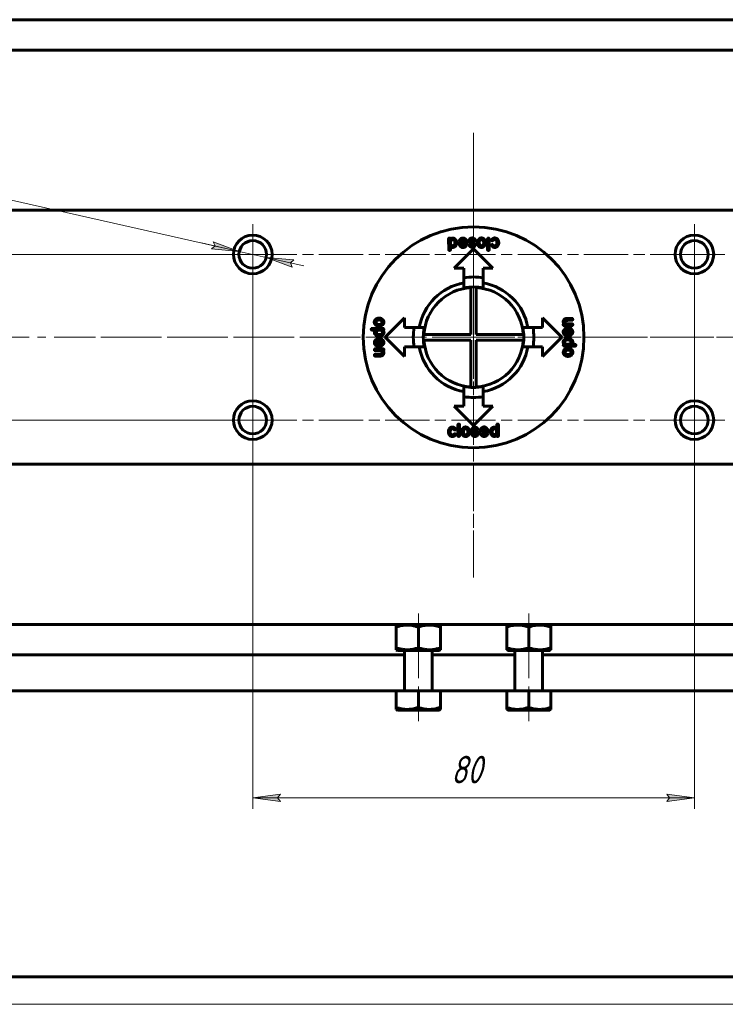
# Model space of a CAD drawing. Header units: millimetres. Extents: x 0 to 841, y 0 to 594.
# Tile 2 of 22: x 128 to 256, y 0 to 178. Entities that reach past the tile are written whole.
import ezdxf

# ---------------------------------------------------------------- set-up
doc = ezdxf.new("R2010")
doc.units = ezdxf.units.MM
for name, pattern in [('K5LT_AXLED', [12, 7.5, -1.5, 1.5, -1.5]), ('K5LT_BASIC', [0]), ('K5LT_THIN', [0])]:
    doc.linetypes.add(name, pattern=pattern)
doc.layers.add('Системный слой', color=7, linetype='Continuous')
doc.layers.add('Системный слой (1)', color=7, linetype='Continuous', true_color=0x6c6c6c)
doc.styles.add('KDIMTEXTSTYLE', font='txt', dxfattribs={"width": 0.96, "oblique": 15, "height": 5})
doc.styles.add('KTEXTSTYLE', font='txt', dxfattribs={"width": 0.96, "height": 5})
doc.dimstyles.new('KDIMSTYLE (1.00)', dxfattribs={"dimtxt": 5, "dimasz": 1, "dimexe": 2, "dimexo": 0, "dimgap": 1, "dimtad": 1, "dimtxsty": 'KDIMTEXTSTYLE', "dimsah": 1, "dimcen": 0, "dimdle": 1, "dimadec": 0, "dimazin": 0, "dimtfac": 0.667, "dimtmove": 0, "dimatfit": 3, "dimfxl": 1, "dimtvp": 1, "dimtolj": 1, "dimtzin": 0, "dimarcsym": 0})

# ---------------------------------------------------------------- blocks, each defined once
blk = doc.blocks.new('U38')
at = {"layer": 'Системный слой (1)', "color": 150, "linetype": 'K5LT_BASIC', "lineweight": 60, "true_color": 0x0080ff}
for p, q in [((216.24, 53.28), (220.04, 53.28)), ((220.04, 53.28), (223.84, 53.28))]:
    blk.add_line(p, q, dxfattribs=at)
blk = doc.blocks.new('U47')
at = {"layer": 'Системный слой (1)', "color": 150, "linetype": 'K5LT_BASIC', "lineweight": 60, "true_color": 0x0080ff}
for p, q in [((196.24, 64.08), (200.04, 64.08)), ((200.04, 64.08), (203.84, 64.08))]:
    blk.add_line(p, q, dxfattribs=at)
blk = doc.blocks.new('U48')
at = {"layer": 'Системный слой (1)', "color": 150, "linetype": 'K5LT_BASIC', "lineweight": 60, "true_color": 0x0080ff}
for p, q in [((216.24, 64.08), (220.04, 64.08)), ((220.04, 64.08), (223.84, 64.08))]:
    blk.add_line(p, q, dxfattribs=at)
blk = doc.blocks.new('U49')
at = {"layer": 'Системный слой (1)', "color": 150, "linetype": 'K5LT_BASIC', "lineweight": 60, "true_color": 0x0080ff}
for p, q in [((196.24, 53.28), (200.04, 53.28)), ((200.04, 53.28), (203.84, 53.28))]:
    blk.add_line(p, q, dxfattribs=at)
blk = doc.blocks.new('U50')
at = {"layer": 'Системный слой (1)', "color": 150, "linetype": 'K5LT_BASIC', "lineweight": 60, "true_color": 0x0080ff}
for p, q in [((196.04, 56.78), (91.14, 56.78)), ((216.04, 56.78), (204.04, 56.78)), ((328.94, 56.78), (224.04, 56.78))]:
    blk.add_line(p, q, dxfattribs=at)
blk = doc.blocks.new('U53')
at = {"layer": 'Системный слой (1)', "color": 150, "linetype": 'K5LT_BASIC', "lineweight": 60, "true_color": 0x0080ff}
for p, q in [((197.54, 63.28), (91.14, 63.28)), ((217.54, 63.28), (202.54, 63.28)), ((328.94, 63.28), (222.54, 63.28))]:
    blk.add_line(p, q, dxfattribs=at)
blk = doc.blocks.new('U54')
at = {"layer": 'Системный слой (1)', "color": 30, "linetype": 'K5LT_AXLED', "lineweight": 18, "true_color": 0xff8000}
for q in [(170.04, 137.78), (164.54, 105.78), (175.54, 105.78), (170.04, 100.28)]:
    blk.add_line((170.04, 105.78), q, dxfattribs=at)
blk = doc.blocks.new('U55')
at = {"layer": 'Системный слой (1)', "color": 30, "linetype": 'K5LT_AXLED', "lineweight": 18, "true_color": 0xff8000}
for q in [(170.04, 141.28), (164.54, 135.78), (252.04, 135.78), (170.04, 130.28)]:
    blk.add_line((170.04, 135.78), q, dxfattribs=at)
blk = doc.blocks.new('U56')
at = {"layer": 'Системный слой (1)', "color": 30, "linetype": 'K5LT_AXLED', "lineweight": 18, "true_color": 0xff8000}
for q in [(210.04, 157.78), (134.54, 120.78), (285.54, 120.78), (210.04, 77.28)]:
    blk.add_line((210.04, 120.78), q, dxfattribs=at)
blk = doc.blocks.new('U57')
at = {"layer": 'Системный слой (1)', "color": 30, "linetype": 'K5LT_AXLED', "lineweight": 18, "true_color": 0xff8000}
for q in [(250.04, 111.28), (168.04, 105.78), (255.54, 105.78), (250.04, 100.28)]:
    blk.add_line((250.04, 105.78), q, dxfattribs=at)
blk = doc.blocks.new('U58')
at = {"layer": 'Системный слой (1)', "color": 30, "linetype": 'K5LT_AXLED', "lineweight": 18, "true_color": 0xff8000}
for q in [(250.04, 141.28), (244.54, 135.78), (255.54, 135.78), (250.04, 103.78)]:
    blk.add_line((250.04, 135.78), q, dxfattribs=at)
blk = doc.blocks.new('D9')
at = {"layer": 'Системный слой (1)'}
for points in [[(167.6, 136.33), (162.87, 138.07), (163.21, 137.32), (162.58, 136.79)], [(176.87, 134.25), (177.5, 134.78), (172.48, 135.24), (177.21, 133.5)]]:
    blk.add_hatch(color=7, dxfattribs=at).paths.add_polyline_path(points)
at = {"layer": 'Системный слой (1)', "color": 7, "linetype": 'K5LT_THIN', "lineweight": 18}
for p, q in [((63.74, 159.68), (33.18, 159.68)), ((167.6, 136.33), (63.74, 159.68)), ((167.6, 136.33), (160.77, 137.87)), ((163.21, 137.32), (162.58, 136.79)), ((167.6, 136.33), (162.87, 138.07)), ((162.87, 138.07), (163.21, 137.32)), ((162.58, 136.79), (167.6, 136.33)), ((172.48, 135.24), (167.6, 136.33)), ((172.48, 135.24), (177.21, 133.5)), ((177.5, 134.78), (172.48, 135.24)), ((172.48, 135.24), (179.31, 133.7)), ((176.87, 134.25), (177.5, 134.78)), ((177.21, 133.5), (176.87, 134.25))]:
    blk.add_line(p, q, dxfattribs=at)
blk.add_wipeout([(35.18, 160.68), (35.18, 168.07), (60.68, 168.07), (60.68, 160.68)]).dxf.layer = 'Системный слой (1)'
at = {"layer": 'Системный слой (1)', "color": 7, "char_height": 5, "attachment_point": 1, "style": 'KTEXTSTYLE'}
for s, insert in [('\\fArial|b0|c204|p34;\\H5.0;\\W1.000;\\Q15;\\fGOST Type AU|b0|i0|c204|p34;\\Q15;\\W0.960;4 отв. ', (35.18, 167.27)), ('\\fArial|b0|c204|p34;\\H5.0;\\W1.000;\\Q15;\\fGOST Type AU|b0|i0|c204|p34;\\Q15;\\W0.960;M', (53.17, 167.27)), ('\\fArial|b0|c204|p34;\\H5.0;\\W1.000;\\Q15;\\fGOST Type AU|b0|i0|c204|p34;\\Q15;\\W0.960;5', (57.14, 167.27))]:
    blk.add_mtext(s, dxfattribs=dict(at, insert=insert))
blk = doc.blocks.new('KDIMARROW_01')
at = {"layer": 'Системный слой'}
blk.add_hatch(color=0, dxfattribs=at).paths.add_polyline_path([(0, 0), (-5, 0.66), (-4.5, 0), (-5, -0.66)])
at = {"layer": 'Системный слой', "color": 0, "linetype": 'K5LT_THIN', "lineweight": 18}
for p, q in [((-4.5, 0), (-5, 0.66)), ((-5, 0.66), (0, 0)), ((0, 0), (-5, -0.66)), ((-5, -0.66), (-4.5, 0))]:
    blk.add_line(p, q, dxfattribs=at)
at = {"layer": 'Системный слой (1)', "color": 0, "linetype": 'K5LT_THIN', "lineweight": 18}
blk.add_line((470.92, 164.53), (468.92, 164.53), dxfattribs=at)
blk = doc.blocks.new('D10')
at = {"layer": 'Системный слой (1)'}
for points in [[(64.4, 130.78), (63.74, 135.78), (63.08, 130.78), (63.74, 131.28)], [(63.74, 105.78), (64.4, 110.78), (63.74, 110.28), (63.08, 110.78)]]:
    blk.add_hatch(color=7, dxfattribs=at).paths.add_polyline_path(points)
at = {"layer": 'Системный слой (1)', "color": 7, "linetype": 'K5LT_THIN', "lineweight": 18}
for p, q in [((170.04, 135.78), (61.74, 135.78)), ((63.08, 130.78), (63.74, 135.78)), ((63.74, 135.78), (64.4, 130.78)), ((63.74, 135.78), (63.74, 105.78)), ((63.74, 131.28), (63.08, 130.78)), ((64.4, 130.78), (63.74, 131.28)), ((63.74, 105.78), (63.08, 110.78)), ((63.08, 110.78), (63.74, 110.28)), ((63.74, 110.28), (64.4, 110.78)), ((64.4, 110.78), (63.74, 105.78)), ((170.04, 105.78), (61.74, 105.78))]:
    blk.add_line(p, q, dxfattribs=at)
blk.add_wipeout([(62.74, 116.83), (55.36, 116.83), (55.36, 124.42), (62.74, 124.42)]).dxf.layer = 'Системный слой (1)'
at = {"layer": 'Системный слой (1)', "color": 7, "insert": (56.15, 116.83), "char_height": 5, "attachment_point": 1, "rotation": 90, "style": 'KTEXTSTYLE'}
blk.add_mtext('\\fArial|b0|c204|p34;\\H5.0;\\W1.000;\\Q15;\\fGOST Type AU|b0|i0|c204|p34;\\Q15;\\W0.960;30', dxfattribs=at)
blk = doc.blocks.new('D11')
at = {"layer": 'Системный слой (1)'}
for points in [[(170.04, 37.41), (175.04, 38.07), (174.54, 37.41), (175.04, 36.75)], [(250.04, 37.41), (245.04, 38.07), (245.54, 37.41), (245.04, 36.75)]]:
    blk.add_hatch(color=7, dxfattribs=at).paths.add_polyline_path(points)
at = {"layer": 'Системный слой (1)', "color": 7, "linetype": 'K5LT_THIN', "lineweight": 18}
for p, q in [((170.04, 105.78), (170.04, 35.41)), ((250.04, 105.78), (250.04, 35.41)), ((170.04, 37.41), (175.04, 38.07)), ((175.04, 38.07), (174.54, 37.41)), ((245.54, 37.41), (245.04, 38.07)), ((245.04, 38.07), (250.04, 37.41)), ((175.04, 36.75), (170.04, 37.41)), ((170.04, 37.41), (250.04, 37.41)), ((174.54, 37.41), (175.04, 36.75)), ((250.04, 37.41), (245.04, 36.75)), ((245.04, 36.75), (245.54, 37.41))]:
    blk.add_line(p, q, dxfattribs=at)
blk.add_wipeout([(205.95, 38.41), (205.95, 45.79), (213.8, 45.79), (213.8, 38.41)]).dxf.layer = 'Системный слой (1)'
at = {"layer": 'Системный слой (1)', "color": 7, "insert": (205.95, 45), "char_height": 5, "attachment_point": 1, "style": 'KTEXTSTYLE'}
blk.add_mtext('\\fArial|b0|c204|p34;\\H5.0;\\W1.000;\\Q15;\\fGOST Type AU|b0|i0|c204|p34;\\Q15;\\W0.960;80', dxfattribs=at)
blk = doc.blocks.new('U103')
at = {"color": 150, "linetype": 'K5LT_BASIC', "lineweight": 60, "true_color": 0x0080ff}
blk.add_line((836, 5), (20, 5), dxfattribs=at)
at = {"color": 7, "linetype": 'K5LT_THIN', "lineweight": 18}
blk.add_line((841, 0), (0, 0), dxfattribs=at)

msp = doc.modelspace()

# ---------------------------------------------------------------- linework, layer by layer
at = {"layer": 'Системный слой (1)', "color": 150, "linetype": 'K5LT_BASIC', "lineweight": 60, "true_color": 0x0080ff}
for p, q in [((328.94, 178.284), (91.14, 178.284)), ((328.94, 172.784), (91.14, 172.784)), ((328.94, 143.784), (91.14, 143.784)), ((205.53, 136.645), (205.512, 138.555)), ((205.861, 137.814), (205.861, 137.953)), ((206.655, 137.961), (206.655, 137.91)), ((206.995, 137.927), (206.995, 137.9)), ((207.435, 137.646), (207.409, 137.856)), ((207.496, 138.327), (207.496, 138.343)), ((207.67, 138.196), (207.627, 138.196)), ((207.68, 138.029), (208.498, 138.039)), ((207.749, 137.682), (207.758, 137.698)), ((208.176, 137.341), (208.107, 137.341)), ((208.498, 137.698), (208.49, 137.655)), ((208.498, 138.039), (208.498, 138.047)), ((209.261, 137.419), (209.261, 137.472)), ((209.383, 137.568), (209.41, 137.568)), ((209.524, 138.266), (209.524, 138.221)), ((210.028, 137.498), (210.028, 137.515)), ((210.246, 138.213), (210.203, 138.213)), ((210.352, 137.55), (210.352, 137.454)), ((210.739, 137.915), (210.729, 137.958)), ((211.427, 138.438), (211.515, 138.438)), ((212.575, 136.663), (212.575, 138.598)), ((212.889, 138.581), (212.889, 136.69)), ((213.286, 137.409), (213.286, 137.435)), ((213.469, 138.246), (213.435, 138.246)), ((213.8, 138.76), (213.888, 138.76)), ((213.941, 138.454), (213.853, 138.454)), ((213.853, 137.356), (213.906, 137.356)), ((205.861, 137.178), (205.853, 137.159)), ((205.853, 137.159), (205.853, 136.645)), ((206.54, 133.284), (210.04, 136.784)), ((208.107, 137.019), (208.054, 137.019)), ((210.04, 136.784), (213.54, 133.284)), ((213.914, 137.042), (213.818, 137.042)), ((208.29, 133.284), (206.54, 133.284)), ((208.29, 131.557), (208.29, 133.284)), ((211.79, 133.284), (211.79, 131.557)), ((213.54, 133.284), (211.79, 133.284)), ((208.29, 129.715), (208.29, 131.557)), ((211.79, 131.557), (211.79, 129.715)), ((209.54, 128.769), (209.54, 129.771)), ((209.54, 128.769), (209.54, 121.284)), ((210.54, 128.769), (210.54, 129.771)), ((210.54, 121.284), (210.54, 128.769)), ((192.386, 123.462), (192.386, 123.549)), ((194.04, 120.784), (197.54, 124.284)), ((197.54, 124.284), (197.54, 122.534)), ((222.54, 122.534), (222.54, 124.284)), ((222.54, 124.284), (226.04, 120.784)), ((226.282, 123.007), (226.282, 123.068)), ((226.291, 123.548), (226.291, 123.644)), ((226.403, 123.207), (226.413, 123.207)), ((226.413, 123.207), (226.413, 123.225)), ((226.909, 123.207), (227.825, 123.215)), ((226.97, 124.193), (227.833, 124.201)), ((227.833, 123.852), (227.642, 123.852)), ((228.007, 123.05), (228.007, 123.042)), ((191.505, 122.218), (191.505, 122.226)), ((191.654, 122.383), (193.65, 122.392)), ((192.09, 122.061), (191.758, 122.061)), ((192.072, 121.616), (192.072, 121.643)), ((192.133, 122.069), (192.09, 122.061)), ((192.436, 121.651), (192.436, 121.686)), ((192.909, 122.774), (192.866, 122.764)), ((192.985, 122.069), (193.055, 122.069)), ((193.65, 122.079), (193.65, 122.069)), ((193.78, 122.288), (193.78, 122.218)), ((197.54, 122.534), (199.267, 122.534)), ((199.267, 122.534), (201.109, 122.534)), ((202.055, 121.284), (201.054, 121.284)), ((209.54, 121.284), (202.055, 121.284)), ((218.024, 121.284), (210.54, 121.284)), ((218.024, 121.284), (219.026, 121.284)), ((218.97, 122.534), (220.813, 122.534)), ((220.813, 122.534), (222.54, 122.534)), ((226.274, 121.758), (226.274, 121.811)), ((227.86, 122.876), (226.438, 122.876)), ((226.596, 121.689), (226.596, 121.758)), ((226.901, 122.43), (227.111, 122.456)), ((226.954, 121.366), (226.911, 121.375)), ((226.937, 122.116), (226.954, 122.107)), ((227.284, 122.185), (227.294, 121.366)), ((227.294, 121.366), (227.303, 121.366)), ((227.451, 122.195), (227.451, 122.238)), ((227.582, 122.369), (227.599, 122.369)), ((192.785, 120.202), (192.777, 120.202)), ((192.795, 119.384), (192.785, 120.202)), ((192.978, 120.937), (192.848, 120.937)), ((193.119, 120.955), (192.978, 120.937)), ((193.126, 120.202), (193.169, 120.194)), ((193.142, 119.453), (193.126, 119.461)), ((193.483, 119.88), (193.483, 119.81)), ((193.805, 119.81), (193.805, 119.757)), ((197.54, 117.284), (194.04, 120.784)), ((202.055, 120.284), (201.054, 120.284)), ((202.055, 120.284), (209.54, 120.284)), ((209.54, 120.284), (209.54, 112.8)), ((210.54, 120.284), (218.024, 120.284)), ((210.54, 112.8), (210.54, 120.284)), ((218.024, 120.284), (219.026, 120.284)), ((226.04, 120.784), (222.54, 117.284)), ((226.429, 119.49), (226.429, 119.5)), ((226.96, 120.614), (227.101, 120.632)), ((227.094, 119.5), (227.025, 119.5)), ((227.101, 120.632), (227.231, 120.632)), ((227.643, 119.918), (227.643, 119.883)), ((227.946, 119.5), (227.989, 119.508)), ((227.989, 119.508), (228.321, 119.508)), ((228.007, 119.953), (228.007, 119.926)), ((192.072, 118.519), (192.072, 118.527)), ((192.219, 118.693), (193.642, 118.693)), ((192.246, 117.717), (192.438, 117.717)), ((193.17, 118.362), (192.254, 118.354)), ((192.497, 119.2), (192.481, 119.2)), ((192.628, 119.374), (192.628, 119.331)), ((193.179, 119.139), (192.969, 119.113)), ((193.676, 118.362), (193.666, 118.362)), ((193.666, 118.362), (193.666, 118.344)), ((193.789, 118.021), (193.789, 117.925)), ((193.797, 118.562), (193.797, 118.501)), ((199.267, 119.034), (197.54, 119.034)), ((197.54, 119.034), (197.54, 117.284)), ((201.109, 119.034), (199.267, 119.034)), ((220.813, 119.034), (218.97, 119.034)), ((222.54, 119.034), (220.813, 119.034)), ((222.54, 117.284), (222.54, 119.034)), ((226.299, 119.281), (226.299, 119.351)), ((228.425, 119.185), (226.429, 119.177)), ((227.17, 118.795), (227.213, 118.805)), ((227.693, 118.107), (227.693, 118.02)), ((228.574, 119.351), (228.574, 119.342)), ((193.109, 117.376), (192.246, 117.368)), ((209.54, 112.8), (209.54, 111.798)), ((210.54, 112.8), (210.54, 111.798)), ((208.29, 110.011), (208.29, 111.854)), ((211.79, 111.854), (211.79, 110.011)), ((208.29, 108.284), (208.29, 110.011)), ((211.79, 110.011), (211.79, 108.284)), ((210.04, 104.784), (206.54, 108.284)), ((206.54, 108.284), (208.29, 108.284)), ((213.54, 108.284), (210.04, 104.784)), ((211.79, 108.284), (213.54, 108.284)), ((206.165, 104.527), (206.261, 104.527)), ((206.226, 104.213), (206.173, 104.213)), ((206.794, 104.16), (206.794, 104.133)), ((207.19, 102.987), (207.19, 104.879)), ((207.505, 104.906), (207.505, 102.971)), ((209.34, 103.654), (209.35, 103.611)), ((209.727, 104.019), (209.727, 104.115)), ((210.051, 104.07), (210.051, 104.054)), ((210.696, 104.001), (210.67, 104.001)), ((210.818, 104.15), (210.818, 104.097)), ((211.581, 103.87), (211.589, 103.913)), ((212.399, 103.54), (211.581, 103.53)), ((211.581, 103.53), (211.581, 103.521)), ((211.903, 104.228), (211.973, 104.228)), ((211.973, 104.55), (212.026, 104.55)), ((212.33, 103.887), (212.322, 103.87)), ((212.644, 103.923), (212.671, 103.713)), ((213.084, 103.642), (213.084, 103.669)), ((213.425, 103.607), (213.425, 103.659)), ((214.218, 104.391), (214.227, 104.409)), ((214.218, 103.755), (214.218, 103.616)), ((214.227, 104.409), (214.227, 104.924)), ((214.549, 104.924), (214.567, 103.014)), ((206.139, 103.115), (206.226, 103.115)), ((206.279, 102.809), (206.192, 102.809)), ((206.61, 103.323), (206.645, 103.323)), ((208.652, 103.131), (208.565, 103.131)), ((209.833, 103.356), (209.876, 103.356)), ((210.556, 103.303), (210.556, 103.348)), ((212.409, 103.373), (212.452, 103.373)), ((212.583, 103.242), (212.583, 103.225)), ((328.94, 97.784), (91.14, 97.784)), ((328.94, 68.784), (91.14, 68.784)), ((196.24, 68.784), (196.04, 68.669)), ((196.04, 68.312), (196.04, 68.669)), ((196.04, 68.312), (196.04, 64.557)), ((200.04, 68.312), (200.04, 64.557)), ((203.84, 68.784), (204.04, 68.669)), ((204.04, 68.669), (204.04, 68.312)), ((204.04, 68.312), (204.04, 64.557)), ((216.24, 68.784), (216.04, 68.669)), ((216.04, 68.312), (216.04, 68.669)), ((216.04, 68.312), (216.04, 64.557)), ((220.04, 68.312), (220.04, 64.557)), ((223.84, 68.784), (224.04, 68.669)), ((224.04, 68.669), (224.04, 68.312)), ((224.04, 68.312), (224.04, 64.557)), ((196.04, 64.2), (196.04, 64.557)), ((196.04, 64.2), (196.24, 64.084)), ((204.04, 64.2), (203.84, 64.084)), ((204.04, 64.557), (204.04, 64.2)), ((216.04, 64.2), (216.04, 64.557)), ((216.04, 64.2), (216.24, 64.084)), ((224.04, 64.2), (223.84, 64.084)), ((224.04, 64.557), (224.04, 64.2)), ((197.54, 56.984), (197.54, 64.084)), ((202.54, 56.984), (202.54, 64.084)), ((217.54, 56.984), (217.54, 64.084)), ((222.54, 56.984), (222.54, 64.084)), ((196.04, 56.784), (196.04, 53.757)), ((200.04, 56.784), (196.04, 56.784)), ((204.04, 56.784), (200.04, 56.784)), ((200.04, 56.784), (200.04, 53.757)), ((204.04, 56.784), (204.04, 53.757)), ((220.04, 56.784), (216.04, 56.784)), ((216.04, 56.784), (216.04, 53.757)), ((220.04, 56.784), (220.04, 53.757)), ((224.04, 56.784), (220.04, 56.784)), ((224.04, 56.784), (224.04, 53.757)), ((196.04, 53.4), (196.04, 53.757)), ((204.04, 53.757), (204.04, 53.4)), ((216.04, 53.4), (216.04, 53.757)), ((224.04, 53.757), (224.04, 53.4)), ((196.04, 53.4), (196.24, 53.284)), ((204.04, 53.4), (203.84, 53.284)), ((216.04, 53.4), (216.24, 53.284)), ((224.04, 53.4), (223.84, 53.284))]:
    msp.add_line(p, q, dxfattribs=at)
at = {"layer": 'Системный слой (1)', "color": 30, "linetype": 'K5LT_AXLED', "lineweight": 18, "true_color": 0xff8000}
for p, q in [((210.04, 157.784), (210.04, 77.284)), ((250.04, 135.784), (170.04, 135.784)), ((170.04, 135.784), (170.04, 105.784)), ((250.04, 105.784), (250.04, 135.784)), ((74.04, 120.784), (346.04, 120.784)), ((170.04, 105.784), (250.04, 105.784)), ((200.04, 70.784), (200.04, 66.312)), ((220.04, 70.784), (220.04, 66.312)), ((200.04, 66.557), (200.04, 54.784)), ((220.04, 66.557), (220.04, 54.784)), ((200.04, 55.757), (200.04, 51.284)), ((220.04, 55.757), (220.04, 51.284))]:
    msp.add_line(p, q, dxfattribs=at)
at = {"layer": 'Системный слой (1)', "color": 150, "linetype": 'K5LT_BASIC', "lineweight": 60, "true_color": 0x0080ff}
for centre, radius in [((170.04, 135.784), 3.5), ((210.04, 120.784), 20), ((250.04, 135.784), 3.5), ((170.04, 135.784), 2.5), ((250.04, 135.784), 2.5), ((170.04, 105.784), 3.5), ((250.04, 105.784), 3.5), ((170.04, 105.784), 2.5), ((250.04, 105.784), 2.5)]:
    msp.add_circle(centre, radius, dxfattribs=at)
for centre, radius, start, end in [((210.04, 120.784), 10, 100.07866, 169.92134), ((210.04, 120.784), 10.914, 80.77329, 99.22671), ((210.04, 120.784), 10, 10.07866, 79.92134), ((210.04, 120.784), 9, 93.18474, 176.81526), ((210.04, 120.784), 9.1, 78.91251, 101.08749), ((210.04, 120.784), 9, 3.18474, 86.81526), ((210.04, 120.784), 10.914, 170.77329, 189.22671), ((210.04, 120.784), 9.1, 168.91251, 191.08749), ((210.04, 120.784), 9.1, 348.91251, 11.08749), ((210.04, 120.784), 10.914, 350.77329, 9.22671), ((210.04, 120.784), 9, 183.18474, 266.81526), ((210.04, 120.784), 9, 273.18474, 356.81526), ((210.04, 120.784), 10, 190.07866, 259.92134), ((210.04, 120.784), 10, 280.07866, 349.92134), ((210.04, 120.784), 9.1, 258.91251, 281.08749), ((210.04, 120.784), 10.914, 260.77329, 279.22671), ((197.34, 56.984), 0.2, 270, 0), ((202.74, 56.984), 0.2, 180, 270), ((217.34, 56.984), 0.2, 270, 0), ((222.74, 56.984), 0.2, 180, 270)]:
    msp.add_arc(centre, radius, start, end, dxfattribs=at)
for points in [[(205.677, 138.739), (205.512, 138.739), (205.512, 138.555)], [(205.687, 138.747), (205.677, 138.747), (205.677, 138.739)], [(205.861, 138.598), (205.785, 138.747), (205.687, 138.747)], [(206.263, 138.747), (206.031, 138.729), (205.861, 138.598)], [(206.306, 138.424), (205.924, 138.424), (205.861, 137.953)], [(205.861, 137.814), (205.861, 137.591), (206.053, 137.439)], [(206.053, 137.439), (206.12, 137.386), (206.236, 137.359)], [(206.236, 137.359), (206.582, 137.359), (206.646, 137.814)], [(206.698, 138.59), (206.486, 138.747), (206.263, 138.747)], [(206.455, 138.363), (206.36, 138.424), (206.306, 138.424)], [(206.655, 137.961), (206.655, 138.196), (206.455, 138.363)], [(206.646, 137.814), (206.655, 137.814), (206.655, 137.91)], [(206.681, 137.178), (206.995, 137.474), (206.995, 137.9)], [(206.995, 137.927), (206.995, 138.327), (206.698, 138.59)], [(207.68, 138.029), (207.409, 138.029), (207.409, 137.856)], [(207.435, 137.646), (207.501, 137.389), (207.688, 137.192)], [(207.688, 138.615), (207.496, 138.462), (207.496, 138.343)], [(207.496, 138.327), (207.518, 138.218), (207.627, 138.196)], [(207.67, 138.196), (207.715, 138.196), (207.792, 138.274)], [(208.159, 138.753), (207.855, 138.753), (207.688, 138.615)], [(207.749, 137.682), (207.863, 137.341), (208.107, 137.341)], [(208.472, 137.707), (208.275, 137.707), (207.758, 137.698)], [(207.792, 138.274), (207.903, 138.439), (208.115, 138.439)], [(208.115, 138.439), (208.404, 138.439), (208.498, 138.047)], [(208.778, 138.282), (208.535, 138.753), (208.159, 138.753)], [(208.176, 137.341), (208.368, 137.341), (208.49, 137.655)], [(208.498, 137.698), (208.482, 137.707), (208.472, 137.707)], [(208.517, 137.141), (208.847, 137.422), (208.847, 137.882)], [(208.847, 137.882), (208.831, 138.064), (208.778, 138.282)], [(209.453, 138.676), (209.191, 138.491), (209.191, 138.239)], [(209.191, 138.239), (209.191, 138.113), (209.271, 137.994)], [(209.383, 137.568), (209.314, 137.568), (209.261, 137.472)], [(209.261, 137.419), (209.33, 137.128), (209.811, 137.062)], [(209.271, 137.994), (209.35, 137.844), (209.777, 137.733)], [(209.636, 137.419), (209.484, 137.568), (209.41, 137.568)], [(209.82, 138.762), (209.666, 138.762), (209.453, 138.676)], [(209.524, 138.266), (209.524, 138.418), (209.793, 138.457)], [(209.907, 138.029), (209.524, 138.097), (209.524, 138.221)], [(209.82, 137.376), (209.732, 137.376), (209.636, 137.419)], [(209.777, 137.733), (210.028, 137.675), (210.028, 137.515)], [(209.793, 138.457), (209.964, 138.424), (210.038, 138.362)], [(210.281, 138.543), (210.048, 138.762), (209.82, 138.762)], [(210.028, 137.498), (209.982, 137.376), (209.82, 137.376)], [(210.352, 137.55), (210.352, 137.865), (209.907, 138.029)], [(210.038, 138.362), (210.139, 138.213), (210.203, 138.213)], [(210.169, 137.176), (210.314, 137.28), (210.352, 137.454)], [(210.246, 138.213), (210.344, 138.213), (210.377, 138.362)], [(210.377, 138.362), (210.377, 138.424), (210.281, 138.543)], [(211.027, 138.613), (210.729, 138.299), (210.729, 137.958)], [(210.739, 137.915), (210.729, 137.915), (210.729, 137.907)], [(210.729, 137.907), (210.729, 137.894), (210.756, 137.697)], [(210.756, 137.697), (210.938, 137.034), (211.488, 137.034)], [(211.472, 138.768), (211.222, 138.768), (211.027, 138.613)], [(211.088, 138.107), (211.07, 137.981), (211.062, 137.958)], [(211.062, 137.958), (211.062, 137.556), (211.341, 137.391)], [(211.427, 138.438), (211.215, 138.438), (211.088, 138.107)], [(211.341, 137.391), (211.427, 137.356), (211.496, 137.356)], [(212.082, 138.411), (211.834, 138.768), (211.472, 138.768)], [(211.496, 137.356), (211.745, 137.356), (211.855, 137.697)], [(211.88, 137.862), (211.88, 138.35), (211.515, 138.438)], [(211.811, 137.113), (212.213, 137.379), (212.213, 137.862)], [(211.855, 137.697), (211.88, 137.765), (211.88, 137.862)], [(212.213, 137.862), (212.213, 138.175), (212.082, 138.411)], [(212.723, 138.747), (212.613, 138.747), (212.575, 138.598)], [(212.889, 138.581), (212.889, 138.719), (212.723, 138.747)], [(213.443, 137.583), (213.286, 137.563), (213.286, 137.435)], [(213.286, 137.409), (213.286, 137.313), (213.496, 137.156)], [(213.478, 138.638), (213.296, 138.486), (213.296, 138.395)], [(213.296, 138.395), (213.33, 138.246), (213.435, 138.246)], [(213.696, 137.391), (213.504, 137.583), (213.443, 137.583)], [(213.469, 138.246), (213.506, 138.246), (213.557, 138.289)], [(213.8, 138.76), (213.664, 138.76), (213.478, 138.638)], [(213.557, 138.289), (213.701, 138.454), (213.853, 138.454)], [(213.853, 137.356), (213.797, 137.356), (213.696, 137.391)], [(214.228, 138.672), (213.998, 138.76), (213.888, 138.76)], [(214.271, 137.844), (214.189, 137.356), (213.906, 137.356)], [(213.941, 138.454), (214.28, 138.325), (214.28, 137.915)], [(214.602, 137.862), (214.602, 138.446), (214.228, 138.672)], [(214.237, 137.148), (214.602, 137.426), (214.602, 137.862)], [(214.28, 137.915), (214.271, 137.88), (214.271, 137.844)], [(205.53, 136.645), (205.53, 136.533), (205.677, 136.498)], [(205.677, 136.498), (205.853, 136.523), (205.853, 136.645)], [(205.861, 137.178), (206.011, 137.07), (206.192, 137.047)], [(206.192, 137.047), (206.506, 137.047), (206.681, 137.178)], [(207.688, 137.192), (207.921, 137.019), (208.054, 137.019)], [(208.107, 137.019), (208.328, 137.019), (208.517, 137.141)], [(209.811, 137.062), (209.907, 137.058), (209.959, 137.07)], [(209.959, 137.07), (210.091, 137.113), (210.169, 137.176)], [(211.488, 137.034), (211.65, 137.034), (211.811, 137.113)], [(212.575, 136.663), (212.575, 136.523), (212.74, 136.498)], [(212.74, 136.498), (212.889, 136.521), (212.889, 136.69)], [(213.496, 137.156), (213.635, 137.065), (213.818, 137.042)], [(213.914, 137.042), (214.066, 137.042), (214.237, 137.148)], [(192.413, 124.117), (192.056, 123.868), (192.056, 123.506)], [(192.056, 123.506), (192.056, 123.257), (192.211, 123.061)], [(192.211, 123.061), (192.525, 122.764), (192.866, 122.764)], [(192.962, 123.915), (192.474, 123.915), (192.386, 123.549)], [(192.386, 123.462), (192.386, 123.25), (192.717, 123.123)], [(192.962, 124.247), (192.649, 124.247), (192.413, 124.117)], [(192.717, 123.123), (192.843, 123.104), (192.866, 123.096)], [(192.866, 123.096), (193.268, 123.096), (193.433, 123.376)], [(193.711, 123.845), (193.445, 124.247), (192.962, 124.247)], [(193.127, 123.89), (193.059, 123.915), (192.962, 123.915)], [(193.468, 123.531), (193.468, 123.779), (193.127, 123.89)], [(193.127, 122.79), (193.79, 122.972), (193.79, 123.523)], [(193.433, 123.376), (193.468, 123.462), (193.468, 123.531)], [(193.79, 123.523), (193.79, 123.685), (193.711, 123.845)], [(226.403, 123.207), (226.282, 123.149), (226.282, 123.068)], [(226.534, 124.088), (226.291, 123.878), (226.291, 123.644)], [(226.291, 123.548), (226.291, 123.402), (226.413, 123.225)], [(226.97, 124.193), (226.73, 124.193), (226.534, 124.088)], [(226.613, 123.591), (226.613, 123.739), (226.735, 123.809)], [(226.77, 123.26), (226.613, 123.442), (226.613, 123.591)], [(226.735, 123.809), (226.735, 123.852), (227.642, 123.852)], [(226.909, 123.207), (226.813, 123.207), (226.77, 123.26)], [(228.007, 123.05), (228.007, 123.2), (227.825, 123.215)], [(228.007, 124.017), (227.984, 124.201), (227.833, 124.201)], [(227.833, 123.852), (228.007, 123.895), (228.007, 124.017)], [(227.999, 122.98), (228.007, 122.999), (228.007, 123.042)], [(191.654, 122.383), (191.541, 122.383), (191.505, 122.226)], [(191.505, 122.218), (191.505, 122.197), (191.532, 122.14)], [(191.532, 122.14), (191.583, 122.061), (191.758, 122.061)], [(192.203, 122.061), (192.072, 121.889), (192.072, 121.643)], [(192.072, 121.616), (192.072, 121.403), (192.264, 121.181)], [(192.133, 122.069), (192.133, 122.061), (192.203, 122.061)], [(192.644, 121.992), (192.436, 121.846), (192.436, 121.686)], [(192.436, 121.651), (192.436, 121.338), (192.889, 121.251)], [(192.985, 122.069), (192.78, 122.053), (192.644, 121.992)], [(192.889, 121.251), (193.389, 121.251), (193.526, 121.53)], [(192.909, 122.774), (192.909, 122.764), (192.917, 122.764)], [(192.917, 122.764), (192.93, 122.764), (193.127, 122.79)], [(193.542, 121.661), (193.542, 121.995), (193.055, 122.069)], [(193.526, 121.53), (193.542, 121.633), (193.542, 121.661)], [(193.554, 121.128), (193.817, 121.373), (193.817, 121.661)], [(193.78, 122.288), (193.713, 122.392), (193.65, 122.392)], [(193.65, 122.079), (193.756, 122.079), (193.78, 122.218)], [(193.817, 121.661), (193.817, 121.884), (193.65, 122.069)], [(226.448, 122.177), (226.274, 121.944), (226.274, 121.811)], [(226.274, 121.758), (226.274, 121.537), (226.396, 121.348)], [(226.282, 123.007), (226.338, 122.876), (226.438, 122.876)], [(226.396, 121.348), (226.677, 121.018), (227.137, 121.018)], [(226.901, 122.43), (226.644, 122.364), (226.448, 122.177)], [(226.937, 122.116), (226.596, 122.001), (226.596, 121.758)], [(226.596, 121.689), (226.596, 121.497), (226.911, 121.375)], [(226.962, 121.393), (226.962, 121.59), (226.954, 122.107)], [(226.954, 121.366), (226.962, 121.383), (226.962, 121.393)], [(227.284, 122.185), (227.284, 122.456), (227.111, 122.456)], [(227.694, 121.75), (227.694, 121.461), (227.303, 121.366)], [(227.582, 122.369), (227.473, 122.347), (227.451, 122.238)], [(227.451, 122.195), (227.451, 122.15), (227.529, 122.073)], [(227.529, 122.073), (227.694, 121.962), (227.694, 121.75)], [(227.537, 121.087), (228.009, 121.33), (228.009, 121.705)], [(227.87, 122.177), (227.718, 122.369), (227.599, 122.369)], [(227.86, 122.876), (227.933, 122.876), (227.999, 122.98)], [(228.009, 121.705), (228.009, 122.01), (227.87, 122.177)], [(192.542, 120.482), (192.071, 120.239), (192.071, 119.863)], [(192.071, 119.863), (192.071, 119.559), (192.209, 119.392)], [(192.264, 121.181), (192.588, 120.937), (192.848, 120.937)], [(192.385, 119.819), (192.385, 120.108), (192.777, 120.202)], [(192.55, 119.496), (192.385, 119.607), (192.385, 119.819)], [(192.942, 120.551), (192.76, 120.535), (192.542, 120.482)], [(192.628, 119.374), (192.628, 119.419), (192.55, 119.496)], [(193.683, 120.221), (193.402, 120.551), (192.942, 120.551)], [(193.126, 120.202), (193.117, 120.186), (193.117, 120.176)], [(193.117, 120.176), (193.117, 119.979), (193.126, 119.461)], [(193.119, 120.955), (193.384, 121.019), (193.554, 121.128)], [(193.142, 119.453), (193.483, 119.567), (193.483, 119.81)], [(193.483, 119.88), (193.483, 120.072), (193.169, 120.194)], [(193.632, 119.392), (193.805, 119.625), (193.805, 119.757)], [(193.805, 119.81), (193.805, 120.032), (193.683, 120.221)], [(226.525, 120.44), (226.262, 120.196), (226.262, 119.908)], [(226.262, 119.908), (226.262, 119.685), (226.429, 119.5)], [(226.429, 119.49), (226.324, 119.49), (226.299, 119.351)], [(226.96, 120.614), (226.696, 120.55), (226.525, 120.44)], [(226.553, 120.039), (226.537, 119.936), (226.537, 119.908)], [(226.537, 119.908), (226.537, 119.574), (227.025, 119.5)], [(227.19, 120.318), (226.691, 120.318), (226.553, 120.039)], [(227.094, 119.5), (227.299, 119.516), (227.435, 119.577)], [(227.137, 121.018), (227.319, 121.034), (227.537, 121.087)], [(227.643, 119.918), (227.643, 120.23), (227.19, 120.318)], [(227.815, 120.388), (227.491, 120.632), (227.231, 120.632)], [(227.435, 119.577), (227.643, 119.723), (227.643, 119.883)], [(228.007, 119.953), (228.007, 120.166), (227.815, 120.388)], [(227.876, 119.508), (228.007, 119.68), (228.007, 119.926)], [(227.946, 119.5), (227.946, 119.508), (227.876, 119.508)], [(228.548, 119.428), (228.496, 119.508), (228.321, 119.508)], [(192.081, 118.588), (192.072, 118.57), (192.072, 118.527)], [(192.072, 118.519), (192.072, 118.368), (192.254, 118.354)], [(192.246, 117.717), (192.072, 117.674), (192.072, 117.552)], [(192.219, 118.693), (192.147, 118.693), (192.081, 118.588)], [(192.209, 119.392), (192.362, 119.2), (192.481, 119.2)], [(193.344, 117.76), (193.344, 117.717), (192.438, 117.717)], [(192.497, 119.2), (192.606, 119.222), (192.628, 119.331)], [(192.795, 119.384), (192.795, 119.113), (192.969, 119.113)], [(193.17, 118.362), (193.266, 118.362), (193.309, 118.309)], [(193.179, 119.139), (193.435, 119.205), (193.632, 119.392)], [(193.309, 118.309), (193.466, 118.127), (193.466, 117.978)], [(193.466, 117.978), (193.466, 117.829), (193.344, 117.76)], [(193.546, 117.48), (193.789, 117.69), (193.789, 117.925)], [(193.797, 118.562), (193.741, 118.693), (193.642, 118.693)], [(193.789, 118.021), (193.789, 118.167), (193.666, 118.344)], [(193.676, 118.362), (193.797, 118.42), (193.797, 118.501)], [(226.952, 118.779), (226.289, 118.597), (226.289, 118.046)], [(226.289, 118.046), (226.289, 117.884), (226.368, 117.724)], [(226.299, 119.281), (226.367, 119.177), (226.429, 119.177)], [(226.368, 117.724), (226.634, 117.322), (227.117, 117.322)], [(226.646, 118.193), (226.611, 118.107), (226.611, 118.038)], [(226.611, 118.038), (226.611, 117.79), (226.952, 117.679)], [(227.213, 118.473), (226.811, 118.473), (226.646, 118.193)], [(227.162, 118.805), (227.149, 118.805), (226.952, 118.779)], [(226.952, 117.679), (227.02, 117.654), (227.117, 117.654)], [(227.117, 117.654), (227.605, 117.654), (227.693, 118.02)], [(227.17, 118.795), (227.17, 118.805), (227.162, 118.805)], [(227.868, 118.507), (227.554, 118.805), (227.213, 118.805)], [(227.362, 118.446), (227.236, 118.464), (227.213, 118.473)], [(227.693, 118.107), (227.693, 118.319), (227.362, 118.446)], [(227.666, 117.452), (228.024, 117.7), (228.024, 118.063)], [(228.024, 118.063), (228.024, 118.312), (227.868, 118.507)], [(228.425, 119.185), (228.538, 119.185), (228.574, 119.342)], [(228.574, 119.351), (228.574, 119.372), (228.548, 119.428)], [(192.072, 117.552), (192.095, 117.368), (192.246, 117.368)], [(193.109, 117.376), (193.349, 117.376), (193.546, 117.48)], [(227.117, 117.322), (227.43, 117.322), (227.666, 117.452)], [(205.843, 104.421), (205.477, 104.143), (205.477, 103.707)], [(205.477, 103.707), (205.477, 103.123), (205.851, 102.896)], [(205.8, 103.654), (205.808, 103.689), (205.808, 103.725)], [(206.139, 103.115), (205.8, 103.244), (205.8, 103.654)], [(205.808, 103.725), (205.891, 104.213), (206.173, 104.213)], [(206.165, 104.527), (206.013, 104.527), (205.843, 104.421)], [(206.226, 104.213), (206.283, 104.213), (206.383, 104.178)], [(206.584, 104.413), (206.445, 104.504), (206.261, 104.527)], [(206.383, 104.178), (206.575, 103.986), (206.636, 103.986)], [(206.794, 104.16), (206.794, 104.256), (206.584, 104.413)], [(206.636, 103.986), (206.794, 104.006), (206.794, 104.133)], [(207.339, 105.071), (207.19, 105.048), (207.19, 104.879)], [(207.505, 104.906), (207.505, 105.046), (207.339, 105.071)], [(208.269, 104.456), (207.867, 104.19), (207.867, 103.707)], [(207.867, 103.707), (207.867, 103.394), (207.997, 103.158)], [(208.224, 103.872), (208.199, 103.804), (208.199, 103.707)], [(208.199, 103.707), (208.199, 103.219), (208.565, 103.131)], [(208.583, 104.213), (208.335, 104.213), (208.224, 103.872)], [(208.591, 104.535), (208.429, 104.535), (208.269, 104.456)], [(208.738, 104.178), (208.652, 104.213), (208.583, 104.213)], [(209.324, 103.872), (209.142, 104.535), (208.591, 104.535)], [(208.652, 103.131), (208.864, 103.131), (208.991, 103.462)], [(209.018, 103.611), (209.018, 104.013), (208.738, 104.178)], [(208.991, 103.462), (209.009, 103.588), (209.018, 103.611)], [(209.052, 102.956), (209.35, 103.27), (209.35, 103.611)], [(209.35, 103.662), (209.35, 103.675), (209.324, 103.872)], [(209.34, 103.654), (209.35, 103.654), (209.35, 103.662)], [(209.911, 104.393), (209.765, 104.289), (209.727, 104.115)], [(209.727, 104.019), (209.727, 103.703), (210.172, 103.54)], [(210.121, 104.499), (209.988, 104.456), (209.911, 104.393)], [(210.051, 104.07), (210.098, 104.193), (210.26, 104.193)], [(210.303, 103.836), (210.051, 103.894), (210.051, 104.054)], [(210.268, 104.507), (210.172, 104.51), (210.121, 104.499)], [(210.172, 103.54), (210.556, 103.472), (210.556, 103.348)], [(210.26, 104.193), (210.347, 104.193), (210.443, 104.15)], [(210.818, 104.15), (210.749, 104.441), (210.268, 104.507)], [(210.809, 103.574), (210.729, 103.725), (210.303, 103.836)], [(210.443, 104.15), (210.595, 104.001), (210.67, 104.001)], [(210.696, 104.001), (210.766, 104.001), (210.818, 104.097)], [(210.888, 103.33), (210.888, 103.455), (210.809, 103.574)], [(211.563, 104.428), (211.232, 104.147), (211.232, 103.687)], [(211.232, 103.687), (211.248, 103.505), (211.301, 103.287)], [(211.973, 104.55), (211.751, 104.55), (211.563, 104.428)], [(211.581, 103.87), (211.597, 103.862), (211.607, 103.862)], [(211.964, 103.13), (211.675, 103.13), (211.581, 103.521)], [(211.903, 104.228), (211.711, 104.228), (211.589, 103.913)], [(211.607, 103.862), (211.804, 103.862), (212.322, 103.87)], [(212.33, 103.887), (212.216, 104.228), (211.973, 104.228)], [(212.391, 104.376), (212.158, 104.55), (212.026, 104.55)], [(212.644, 103.923), (212.578, 104.18), (212.391, 104.376)], [(212.399, 103.54), (212.671, 103.54), (212.671, 103.713)], [(213.398, 104.391), (213.084, 104.095), (213.084, 103.669)], [(213.084, 103.642), (213.084, 103.242), (213.382, 102.979)], [(213.888, 104.522), (213.573, 104.522), (213.398, 104.391)], [(213.433, 103.755), (213.425, 103.755), (213.425, 103.659)], [(213.425, 103.607), (213.425, 103.373), (213.625, 103.206)], [(213.843, 104.209), (213.497, 104.209), (213.433, 103.755)], [(213.774, 103.144), (214.156, 103.144), (214.218, 103.616)], [(214.027, 104.13), (213.959, 104.183), (213.843, 104.209)], [(214.218, 104.391), (214.068, 104.499), (213.888, 104.522)], [(214.218, 103.755), (214.218, 103.978), (214.027, 104.13)], [(214.402, 105.071), (214.227, 105.046), (214.227, 104.924)], [(214.549, 104.924), (214.549, 105.036), (214.402, 105.071)], [(205.851, 102.896), (206.081, 102.809), (206.192, 102.809)], [(206.522, 103.28), (206.378, 103.115), (206.226, 103.115)], [(206.279, 102.809), (206.415, 102.809), (206.602, 102.931)], [(206.61, 103.323), (206.574, 103.323), (206.522, 103.28)], [(206.602, 102.931), (206.784, 103.083), (206.784, 103.174)], [(206.784, 103.174), (206.749, 103.323), (206.645, 103.323)], [(207.19, 102.987), (207.19, 102.85), (207.356, 102.822)], [(207.356, 102.822), (207.467, 102.822), (207.505, 102.971)], [(207.997, 103.158), (208.245, 102.8), (208.608, 102.8)], [(208.608, 102.8), (208.857, 102.8), (209.052, 102.956)], [(209.833, 103.356), (209.735, 103.356), (209.702, 103.207)], [(209.702, 103.207), (209.702, 103.144), (209.798, 103.025)], [(209.798, 103.025), (210.031, 102.807), (210.26, 102.807)], [(210.041, 103.207), (209.94, 103.356), (209.876, 103.356)], [(210.286, 103.111), (210.116, 103.144), (210.041, 103.207)], [(210.26, 102.807), (210.413, 102.807), (210.627, 102.893)], [(210.556, 103.303), (210.556, 103.151), (210.286, 103.111)], [(210.627, 102.893), (210.888, 103.078), (210.888, 103.33)], [(211.301, 103.287), (211.544, 102.815), (211.92, 102.815)], [(211.92, 102.815), (212.224, 102.815), (212.391, 102.954)], [(212.287, 103.295), (212.176, 103.13), (211.964, 103.13)], [(212.409, 103.373), (212.365, 103.373), (212.287, 103.295)], [(212.391, 102.954), (212.583, 103.106), (212.583, 103.225)], [(212.583, 103.242), (212.561, 103.351), (212.452, 103.373)], [(213.382, 102.979), (213.593, 102.822), (213.817, 102.822)], [(213.625, 103.206), (213.719, 103.144), (213.774, 103.144)], [(213.817, 102.822), (214.048, 102.84), (214.218, 102.971)], [(214.218, 102.971), (214.294, 102.822), (214.392, 102.822)], [(214.392, 102.822), (214.402, 102.822), (214.402, 102.83)], [(214.402, 102.83), (214.567, 102.83), (214.567, 103.014)]]:
    msp.add_open_spline(points, degree=2, dxfattribs=at)
for points in [[(200.04, 68.312), (199.915, 68.353), (199.693, 68.422), (199.34, 68.515), (199.028, 68.58), (198.691, 68.631), (198.359, 68.664), (198, 68.673), (197.619, 68.657), (197.193, 68.608), (196.653, 68.5), (196.261, 68.386), (196.04, 68.312)], [(204.04, 68.312), (203.915, 68.353), (203.693, 68.422), (203.34, 68.515), (203.028, 68.58), (202.691, 68.631), (202.359, 68.664), (202, 68.673), (201.619, 68.657), (201.193, 68.608), (200.653, 68.5), (200.261, 68.386), (200.04, 68.312)], [(220.04, 68.312), (219.915, 68.353), (219.693, 68.422), (219.34, 68.515), (219.028, 68.58), (218.691, 68.631), (218.359, 68.664), (218, 68.673), (217.619, 68.657), (217.193, 68.608), (216.653, 68.5), (216.261, 68.386), (216.04, 68.312)], [(224.04, 68.312), (223.915, 68.353), (223.693, 68.422), (223.34, 68.515), (223.028, 68.58), (222.691, 68.631), (222.359, 68.664), (222, 68.673), (221.619, 68.657), (221.193, 68.608), (220.653, 68.5), (220.261, 68.386), (220.04, 68.312)], [(196.04, 64.557), (196.164, 64.516), (196.386, 64.447), (196.739, 64.354), (197.051, 64.289), (197.388, 64.237), (197.72, 64.205), (198.079, 64.196), (198.46, 64.212), (198.886, 64.261), (199.426, 64.369), (199.818, 64.483), (200.04, 64.557)], [(200.04, 64.557), (200.164, 64.516), (200.386, 64.447), (200.739, 64.354), (201.051, 64.289), (201.388, 64.237), (201.72, 64.205), (202.079, 64.196), (202.46, 64.212), (202.886, 64.261), (203.426, 64.369), (203.818, 64.483), (204.04, 64.557)], [(216.04, 64.557), (216.164, 64.516), (216.386, 64.447), (216.739, 64.354), (217.051, 64.289), (217.388, 64.237), (217.72, 64.205), (218.079, 64.196), (218.46, 64.212), (218.886, 64.261), (219.426, 64.369), (219.818, 64.483), (220.04, 64.557)], [(220.04, 64.557), (220.164, 64.516), (220.386, 64.447), (220.739, 64.354), (221.051, 64.289), (221.388, 64.237), (221.72, 64.205), (222.079, 64.196), (222.46, 64.212), (222.886, 64.261), (223.426, 64.369), (223.818, 64.483), (224.04, 64.557)], [(196.04, 53.757), (196.164, 53.716), (196.386, 53.647), (196.739, 53.554), (197.051, 53.489), (197.388, 53.437), (197.72, 53.405), (198.079, 53.396), (198.46, 53.412), (198.886, 53.461), (199.426, 53.569), (199.818, 53.683), (200.04, 53.757)], [(200.04, 53.757), (200.164, 53.716), (200.386, 53.647), (200.739, 53.554), (201.051, 53.489), (201.388, 53.437), (201.72, 53.405), (202.079, 53.396), (202.46, 53.412), (202.886, 53.461), (203.426, 53.569), (203.818, 53.683), (204.04, 53.757)], [(216.04, 53.757), (216.164, 53.716), (216.386, 53.647), (216.739, 53.554), (217.051, 53.489), (217.388, 53.437), (217.72, 53.405), (218.079, 53.396), (218.46, 53.412), (218.886, 53.461), (219.426, 53.569), (219.818, 53.683), (220.04, 53.757)], [(220.04, 53.757), (220.164, 53.716), (220.386, 53.647), (220.739, 53.554), (221.051, 53.489), (221.388, 53.437), (221.72, 53.405), (222.079, 53.396), (222.46, 53.412), (222.886, 53.461), (223.426, 53.569), (223.818, 53.683), (224.04, 53.757)]]:
    msp.add_open_spline(points, degree=3, knots=[0, 0, 0, 0, 1.2480093, 2.2001235, 3.4783434, 4.2931365, 5.4625108, 6.6745718, 7.7434912, 9.1209598, 10.781747, 13, 13, 13, 13], dxfattribs=at)

# ---------------------------------------------------------------- block references
at = {"layer": 'Системный слой (1)'}
for name in ['U56', 'U55', 'U58', 'U54', 'U57', 'U53', 'U47', 'U48', 'U50', 'U49', 'U38']:
    msp.add_blockref(name, (0, 0), dxfattribs=at)

# ---------------------------------------------------------------- next in the draw order: dimensions: what is measured, and where the dimension line sits
at = {"layer": 'Системный слой (1)', "color": 7}
dim = msp.add_diameter_dim_2p(p1=(172.479, 135.236), p2=(167.601, 136.333), dimstyle='KDIMSTYLE (1.00)', override={"dimtih": 1, "dimtoh": 1, "dimpost": '\\fGOST Type AU|b0|c204|p34;\\H5.0;\\W0.960;\\Q15;\\fGOST Type AU|b0|i0|c204|p34;\\Q15;4 отв. \\fGOST Type AU|b0|c204|p34;\\H5.0;\\W0.960;\\Q15;М<>', "dimblk1": 'KDIMARROW_01', "dimblk2": 'KDIMARROW_01', "dimclrt": 7, "dimtol": 1, "dimtp": 0, "dimtm": 0, "dimtdec": 5, "dimtmove": 1, "dimatfit": 2, "dimtolj": 1}, dxfattribs=at)
dim.commit()
dim.dimension.update_dxf_attribs({"geometry": 'D9', "text_midpoint": (61.741, 159.684), "dimtype": 163})

# ---------------------------------------------------------------- next in the draw order: dimensions: what is measured, and where the dimension line sits
dim = msp.add_linear_dim(base=(63.741, 135.784), p1=(170.04, 105.784), p2=(170.04, 135.784), angle=90, dimstyle='KDIMSTYLE (1.00)', override={"dimexo": 0, "dimpost": '\\fGOST Type AU|b0|c204|p34;\\H5.0;\\W0.960;\\Q15;<>', "dimblk1": 'KDIMARROW_01', "dimblk2": 'KDIMARROW_01', "dimse1": 0, "dimse2": 0, "dimclrt": 7, "dimtol": 1, "dimtp": 0, "dimtm": 0, "dimtdec": 5, "dimtolj": 1}, dxfattribs=at)
dim.commit()
dim.dimension.update_dxf_attribs({"geometry": 'D10', "text_midpoint": (63.741, 120.784), "dimtype": 160})

# ---------------------------------------------------------------- next in the draw order: dimensions: what is measured, and where the dimension line sits
dim = msp.add_linear_dim(base=(170.04, 37.413), p1=(250.04, 105.784), p2=(170.04, 105.784), dimstyle='KDIMSTYLE (1.00)', override={"dimexo": 0, "dimpost": '\\fGOST Type AU|b0|c204|p34;\\H5.0;\\W0.960;\\Q15;<>', "dimblk1": 'KDIMARROW_01', "dimblk2": 'KDIMARROW_01', "dimse1": 0, "dimse2": 0, "dimclrt": 7, "dimtol": 1, "dimtp": 0, "dimtm": 0, "dimtdec": 5, "dimtolj": 1}, dxfattribs=at)
dim.commit()
dim.dimension.update_dxf_attribs({"geometry": 'D11', "text_midpoint": (210.04, 37.413), "dimtype": 160})

# ---------------------------------------------------------------- next in the draw order: block references
msp.add_blockref('U103', (0, 0))

doc.saveas('drawing.dxf')
